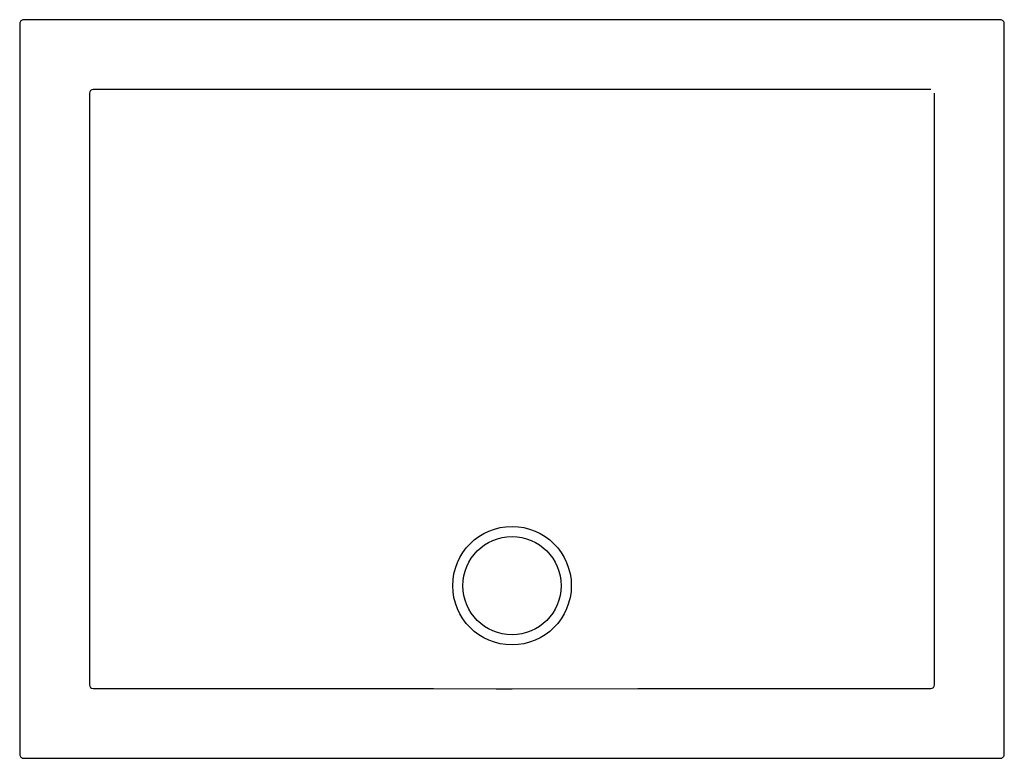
# Model space of a CAD drawing. Header units: millimetres. Extents: x 5174.93 to 5175.94, y 2851.16 to 2851.91.
import ezdxf

# ---------------------------------------------------------------- set-up
doc = ezdxf.new("R2010")
doc.units = ezdxf.units.MM
doc.layers.add('SANINDUSA', color=3, linetype='Continuous')

msp = doc.modelspace()

# ---------------------------------------------------------------- linework, layer by layer
at = {"layer": 'SANINDUSA'}
for p, q in [((5174.9338, 2851.9051), (5174.9338, 2851.1619)), ((5175.931, 2851.9091), (5174.9378, 2851.9091)), ((5175.935, 2851.1619), (5175.935, 2851.9051)), ((5175.0047, 2851.8345), (5175.0047, 2851.8331)), ((5175.0098, 2851.8382), (5175.0084, 2851.8382)), ((5175.8603, 2851.8382), (5175.859, 2851.8382)), ((5175.8641, 2851.8331), (5175.8641, 2851.8345)), ((5175.0047, 2851.2339), (5175.0047, 2851.2326)), ((5175.8641, 2851.2326), (5175.8641, 2851.2339)), ((5175.0084, 2851.2289), (5175.0098, 2851.2289)), ((5175.859, 2851.2289), (5175.8603, 2851.2289)), ((5174.9378, 2851.1579), (5175.931, 2851.1579))]:
    msp.add_line(p, q, dxfattribs=at)
for points in [[(5175.0047, 2851.8331), (5175.0047, 2851.8251), (5175.0047, 2851.7931), (5175.0047, 2851.6651), (5175.0047, 2851.4993), (5175.0047, 2851.4695), (5175.0047, 2851.3335)], [(5175.4344, 2851.8382), (5175.4264, 2851.8382), (5175.3944, 2851.8382), (5175.2664, 2851.8382), (5175.1381, 2851.8382), (5175.0098, 2851.8382)], [(5175.859, 2851.8382), (5175.851, 2851.8382), (5175.819, 2851.8382), (5175.691, 2851.8382), (5175.6268, 2851.8382), (5175.5627, 2851.8382), (5175.5627, 2851.8382), (5175.4985, 2851.8382), (5175.4665, 2851.8382), (5175.4344, 2851.8382)], [(5175.8641, 2851.3335), (5175.8641, 2851.3415), (5175.8641, 2851.3735), (5175.8641, 2851.5015), (5175.8641, 2851.612), (5175.8641, 2851.6673), (5175.8641, 2851.7226), (5175.8641, 2851.8331)], [(5175.0047, 2851.3335), (5175.0047, 2851.3255), (5175.0047, 2851.2935), (5175.0047, 2851.2535), (5175.0047, 2851.2339)], [(5175.8641, 2851.2339), (5175.8641, 2851.2419), (5175.8641, 2851.2739), (5175.8641, 2851.3175), (5175.8641, 2851.3335)], [(5175.0098, 2851.2289), (5175.0984, 2851.2288), (5175.2264, 2851.2288), (5175.3544, 2851.2288), (5175.4184, 2851.2287), (5175.4344, 2851.2287), (5175.5624, 2851.2288), (5175.6904, 2851.2288), (5175.859, 2851.2289)]]:
    msp.add_lwpolyline(points, dxfattribs=at)
for radius in [0.0603, 0.05]:
    msp.add_circle((5175.4344, 2851.3335), radius, dxfattribs=at)
for centre, radius, start, end in [((5174.9378, 2851.9051), 0.004, 89.997, 180.003), ((5175.931, 2851.9051), 0.004, 359.997, 90.003), ((5175.0084, 2851.8345), 0.00372, 89.9974, 180.0027), ((5175.0084, 2851.2326), 0.00372, 180.0579, 269.9413), ((5175.8603, 2851.2326), 0.00372, 270.0581, 359.9425), ((5174.9378, 2851.1619), 0.004, 179.997, 270.003), ((5175.931, 2851.1619), 0.004, 269.997, 0.003)]:
    msp.add_arc(centre, radius, start, end, dxfattribs=at)

doc.saveas('drawing.dxf')
